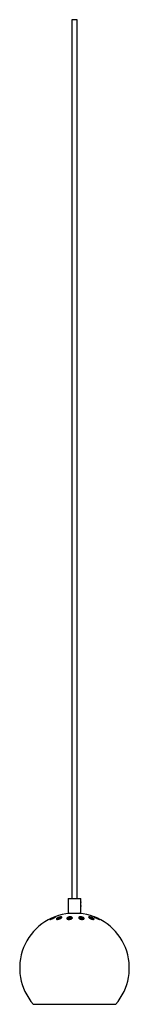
# Paper-space layout '_Right' of a CAD drawing. Header units: millimetres. Extents: x -60 to 60, y -76 to 1000.
import ezdxf

# ---------------------------------------------------------------- set-up
doc = ezdxf.new("R2010")
doc.units = ezdxf.units.MM

psp = doc.layouts.new('_Right')

# ---------------------------------------------------------------- linework, layer by layer
at = {"color": 7, "linetype": 'Continuous', "lineweight": 25}
for p, q in [((-3, 1000), (-3, 39.8)), ((3, 1000), (-3, 1000)), ((3, 39.8), (3, 1000)), ((-7, 39.8), (-7, 23.8)), ((-7, 39.8), (7, 39.8)), ((7, 23.8), (7, 39.8)), ((-7, 23.8), (7, 23.8)), ((-3, 18.4), (-3, 17.9)), ((45, -75.7), (-45, -75.7))]:
    psp.add_line(p, q, dxfattribs=at)
for start, end in [(95.0198, 221.4096), (318.5904, 84.9802)]:
    psp.add_arc((0, -36), 60, start, end, dxfattribs=at)
for points, knots in [([(7, 36.3), (7, 36.3), (7, 36.3), (6.9, 36), (6.8, 35.6), (6.6, 34.9), (6.5, 34), (6.5, 33.2), (6.7, 32.5), (6.8, 31.8), (7, 31.4), (7, 31.3), (7, 31.3)], [0, 0, 0, 0, 0.051207, 0.151738, 0.255145, 0.363961, 0.472815, 0.575281, 0.675238, 0.780093, 0.889855, 1, 1, 1, 1]), ([(-21, 19.8), (-20.9, 19.8), (-20.8, 19.8), (-20.9, 19.7), (-21.3, 19.4), (-21.9, 19), (-22.9, 18.5), (-23.9, 18), (-25, 17.6), (-26, 17.2), (-26.6, 17.1), (-26.9, 17.1), (-26.8, 17.2), (-26.5, 17.5), (-25.9, 17.9), (-25.1, 18.3), (-24, 18.8), (-22.9, 19.3), (-21.9, 19.6), (-21.3, 19.8), (-21.1, 19.8), (-21, 19.8)], [0, 0, 0, 0, 0.047487, 0.094925, 0.143773, 0.196501, 0.253816, 0.314732, 0.376232, 0.434353, 0.486834, 0.534719, 0.581045, 0.628887, 0.680507, 0.736946, 0.797436, 0.859105, 0.918062, 0.971832, 1, 1, 1, 1]), ([(-14.4, 19.8), (-14.2, 19.8), (-13.9, 19.7), (-13.8, 19.4), (-14, 19), (-14.5, 18.6), (-15.3, 18.1), (-16.4, 17.6), (-17.5, 17.3), (-18.5, 17.1), (-19.2, 17.1), (-19.7, 17.2), (-19.9, 17.5), (-19.8, 17.8), (-19.4, 18.3), (-18.6, 18.8), (-17.6, 19.3), (-16.5, 19.6), (-15.5, 19.8), (-14.8, 19.9), (-14.5, 19.8), (-14.4, 19.8)], [0, 0, 0, 0, 0.049673, 0.099238, 0.151606, 0.208601, 0.269337, 0.330933, 0.389415, 0.442312, 0.490441, 0.536772, 0.584417, 0.635712, 0.691805, 0.752076, 0.813794, 0.873066, 0.927235, 0.976561, 1, 1, 1, 1]), ([(-19.4, 17.2), (-19.1, 17.3), (-18.7, 17.7), (-17.6, 18.2), (-16.5, 18.5), (-15.5, 18.7), (-14.8, 18.8), (-14.5, 18.8), (-14.4, 18.7)], [0, 0, 0, 0, 0.195085, 0.396308, 0.589499, 0.76552, 0.92515, 1, 1, 1, 1]), ([(-15.8, 17.9), (-15.8, 17.9), (-15.6, 18.1), (-15.4, 18.3), (-15.5, 18.4), (-15.5, 18.4)], [0, 0, 0, 0, 0.00783, 0.827593, 1, 1, 1, 1]), ([(-8.3, 18.1), (-8.3, 18.2), (-8.3, 18.6), (-7.8, 19.1), (-7, 19.5), (-6, 19.8), (-5, 19.9), (-4, 19.8), (-3.3, 19.7), (-2.7, 19.4), (-2.4, 19), (-2.3, 18.6), (-2.7, 18.1), (-3.4, 17.6), (-4.4, 17.3), (-5.5, 17.1), (-6.4, 17.1), (-7.3, 17.2), (-7.9, 17.5), (-8.2, 17.8), (-8.3, 18), (-8.3, 18.1)], [0, 0, 0, 0, 0.061518, 0.123041, 0.183837, 0.240375, 0.291597, 0.339191, 0.385982, 0.434597, 0.486954, 0.543894, 0.604599, 0.666207, 0.724745, 0.777708, 0.825878, 0.87221, 0.919824, 0.971067, 1, 1, 1, 1]), ([(-8.1, 17.7), (-8, 17.8), (-7.7, 18.1), (-6.9, 18.4), (-5.9, 18.7), (-4.9, 18.8), (-4, 18.8), (-3.2, 18.6), (-2.8, 18.4), (-2.7, 18.2), (-2.7, 18.2)], [0, 0, 0, 0, 0.1125288, 0.2821148, 0.4387535, 0.5801286, 0.7116674, 0.8415992, 0.9773178, 1, 1, 1, 1]), ([(-7.2, 17.2), (-7, 17.3), (-6.5, 17.4), (-5.8, 17.7), (-5.1, 18), (-4.9, 18.2), (-4.9, 18.3)], [0, 0, 0, 0, 0.176632, 0.474384, 0.798894, 1, 1, 1, 1]), ([(-4.6, 17.6), (-4.6, 17.7), (-4.5, 18), (-4.8, 18.4), (-5.4, 18.6), (-5.9, 18.7), (-6.1, 18.7)], [0, 0, 0, 0, 0.22792, 0.543082, 0.83567, 1, 1, 1, 1]), ([(6.1, 19.8), (6.3, 19.8), (6.9, 19.9), (7.8, 19.8), (8.8, 19.5), (9.6, 19.2), (10.2, 18.8), (10.6, 18.3), (10.6, 17.8), (10.2, 17.4), (9.4, 17.2), (8.5, 17.1), (7.6, 17.1), (6.6, 17.3), (5.8, 17.6), (5.1, 18.1), (4.6, 18.5), (4.5, 19), (4.8, 19.5), (5.4, 19.7), (5.9, 19.8), (6.1, 19.8)], [0, 0, 0, 0, 0.046961, 0.093913, 0.141369, 0.191766, 0.246515, 0.305663, 0.367311, 0.427771, 0.483484, 0.533633, 0.580418, 0.627071, 0.676362, 0.730074, 0.788523, 0.849992, 0.910918, 0.967718, 1, 1, 1, 1]), ([(4.9, 18.3), (4.9, 18.3), (5, 18.5), (5.4, 18.6), (5.9, 18.7), (6.1, 18.7)], [0, 0, 0, 0, 0.055701, 0.65987, 1, 1, 1, 1]), ([(8.3, 17.1), (8.3, 17.2), (8.3, 17.4), (8, 17.9), (7.2, 18.3), (6.4, 18.6), (5.9, 18.7), (5.7, 18.7)], [0, 0, 0, 0, 0.13217, 0.393944, 0.656142, 0.902059, 1, 1, 1, 1]), ([(6.1, 18.7), (6.3, 18.8), (6.9, 18.8), (7.9, 18.7), (8.8, 18.5), (9.6, 18.1), (10.1, 17.8), (10.2, 17.6), (10.2, 17.6)], [0, 0, 0, 0, 0.179707, 0.359373, 0.541116, 0.734609, 0.945415, 1, 1, 1, 1]), ([(16.7, 19.8), (17, 19.8), (17.6, 19.7), (18.6, 19.4), (19.5, 19), (20.4, 18.5), (21.1, 18), (21.5, 17.6), (21.5, 17.3), (21, 17.1), (20.4, 17.1), (19.6, 17.2), (18.6, 17.5), (17.7, 17.8), (16.7, 18.3), (16, 18.8), (15.5, 19.3), (15.4, 19.6), (15.7, 19.8), (16.2, 19.9), (16.6, 19.8), (16.7, 19.8)], [0, 0, 0, 0, 0.049713, 0.099318, 0.151742, 0.208794, 0.269564, 0.331145, 0.389565, 0.442388, 0.490474, 0.536803, 0.584482, 0.635835, 0.691989, 0.752301, 0.814013, 0.87323, 0.927329, 0.976606, 1, 1, 1, 1]), ([(16.1, 18.7), (16.2, 18.8), (16.3, 18.8), (16.6, 18.8), (16.7, 18.7)], [0, 0, 0, 0, 0.53368, 1, 1, 1, 1]), ([(16.7, 18.7), (17, 18.7), (17.6, 18.6), (18.6, 18.3), (19.5, 17.9), (20.3, 17.5), (20.7, 17.2), (20.8, 17.1)], [0, 0, 0, 0, 0.197917, 0.395393, 0.604396, 0.832543, 1, 1, 1, 1]), ([(21.7, 19.6), (21.6, 19.7), (21.4, 19.8), (21.4, 19.9), (21.8, 19.8), (22.4, 19.6), (23.2, 19.3), (24.2, 18.9), (25.2, 18.4), (26.2, 17.9), (27, 17.5), (27.4, 17.2), (27.4, 17.1), (27.2, 17.1), (26.6, 17.3), (25.9, 17.6), (25, 17.9), (23.9, 18.4), (22.9, 18.9), (22.1, 19.3), (21.8, 19.5), (21.7, 19.6)], [0, 0, 0, 0, 0.048658, 0.097402, 0.14447, 0.191507, 0.240955, 0.294492, 0.352584, 0.413876, 0.475043, 0.532216, 0.583698, 0.631051, 0.677437, 0.725818, 0.778269, 0.835553, 0.896517, 0.957973, 1, 1, 1, 1])]:
    psp.add_open_spline(points, degree=3, knots=knots, dxfattribs=at)

doc.saveas('drawing.dxf')
